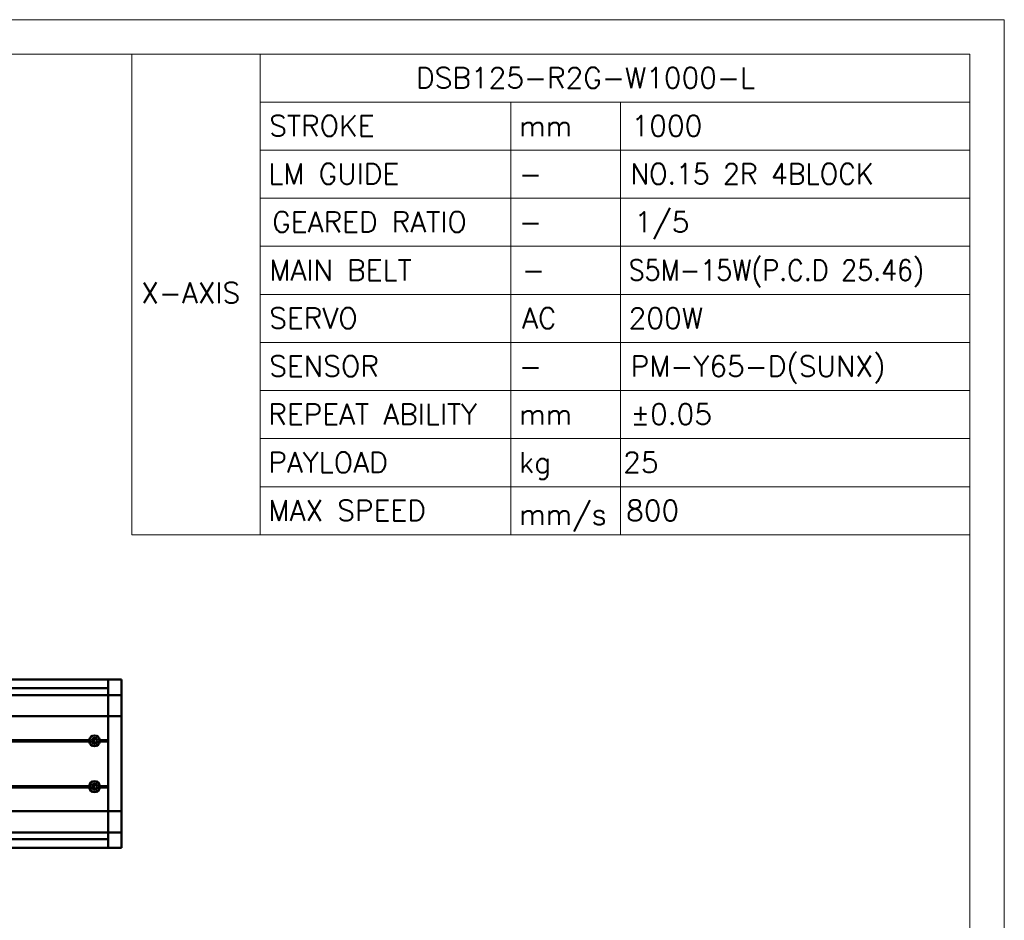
# Model space of a CAD drawing. Header units: millimetres. Extents: x 46891 to 50687, y 6223 to 10043.
# Tile 5 of 5: x 49957 to 50687, y 9374 to 10043. Entities that reach past the tile are written whole.
import ezdxf

# ---------------------------------------------------------------- set-up
doc = ezdxf.new("R2010")
doc.units = ezdxf.units.MM
doc.header["$LTSCALE"] = 0.5
doc.layers.get('0').update_dxf_attribs({"lineweight": 20})
doc.layers.add('외형선(ISO)', color=7, linetype='Continuous', lineweight=50)
doc.styles.add('DSR TEXT', font='romans.shx', dxfattribs={"bigfont": 'whgtxt.shx'})

# ---------------------------------------------------------------- blocks, each defined once
blk = doc.blocks.new('A$C1C1952E1')
for p, q in [((293, 292), (293, 222)), ((311.67, 292), (311.67, 222)), ((311.67, 285), (415, 285)), ((348.18, 285), (348.18, 222)), ((364.13, 285), (364.13, 222)), ((311.67, 278), (415, 278)), ((311.67, 271), (415, 271)), ((311.67, 264), (415, 264)), ((311.67, 257), (415, 257)), ((311.67, 250), (415, 250)), ((311.67, 243), (415, 243)), ((311.67, 236), (415, 236)), ((311.67, 229), (415, 229)), ((293, 222), (415, 222))]:
    blk.add_line(p, q)
at = {"color": 1}
blk.add_lwpolyline([(0, 0), (420, 0), (420, 297), (0, 297)], close=True, dxfattribs=at)
at = {"color": 3}
blk.add_lwpolyline([(5, 5), (415, 5), (415, 292), (5, 292)], close=True, dxfattribs=at)

msp = doc.modelspace()

# ---------------------------------------------------------------- linework, layer by layer
at = {"layer": '외형선(ISO)'}
for p, q in [((50022.25224, 9552.94882), (48947.25224, 9552.94882)), ((50022.25224, 9552.94882), (50022.25224, 9549.94882)), ((50022.25224, 9549.94882), (50022.25224, 9552.94882)), ((50022.25224, 9552.94882), (50032.25224, 9552.94882)), ((50022.25224, 9548.08866), (50022.25224, 9549.94882)), ((50022.25224, 9549.94882), (50022.25224, 9548.08866)), ((50022.25224, 9548.08866), (50022.25224, 9547.1807)), ((50032.25224, 9552.94882), (50032.25224, 9549.94882)), ((50032.25224, 9548.08866), (50032.25224, 9549.94882)), ((50032.25224, 9547.1807), (50032.25224, 9548.08866)), ((48742.25224, 9541.44882), (50022.25224, 9541.44882)), ((50022.25224, 9546.44882), (48947.25224, 9546.44882)), ((50022.25224, 9547.1807), (50022.25224, 9541.90903)), ((50022.25224, 9541.90903), (50022.25224, 9541.44882)), ((50022.25224, 9538.74032), (50022.25224, 9541.44882)), ((50022.25224, 9541.44882), (50032.25224, 9541.44882)), ((50022.25224, 9541.44882), (50022.25224, 9538.74032)), ((50032.25224, 9541.90903), (50032.25224, 9547.1807)), ((50032.25224, 9541.44882), (50032.25224, 9541.90903)), ((50032.25224, 9541.44882), (50032.25224, 9538.74032)), ((50022.25224, 9526.14033), (50022.25224, 9538.74032)), ((50022.25224, 9538.74032), (50022.25224, 9526.14033)), ((50032.25224, 9538.74032), (50032.25224, 9526.14033)), ((48742.25224, 9525.67623), (50022.25224, 9525.67623)), ((50022.25224, 9526.14033), (50022.25224, 9525.67623)), ((50022.25224, 9525.67623), (50022.25224, 9526.14033)), ((50022.25224, 9523.67623), (50022.25224, 9525.67623)), ((50022.25224, 9525.67623), (50032.25224, 9525.67623)), ((50022.25224, 9525.67623), (50022.25224, 9523.67623)), ((50032.25224, 9525.67623), (50032.25224, 9526.14033)), ((50032.25224, 9525.67623), (50032.25224, 9523.67623)), ((50022.25224, 9523.67623), (50022.25224, 9457.22142)), ((50022.25224, 9507.94882), (50022.25224, 9523.67623)), ((50032.25224, 9457.22142), (50032.25224, 9523.67623)), ((48755.75224, 9507.44882), (50008.75224, 9507.44882)), ((48756.22087, 9507.94882), (50008.28362, 9507.94882)), ((48756.22087, 9506.94882), (50008.28362, 9506.94882)), ((50011.69259, 9508.44882), (50010.97645, 9508.44882)), ((50011.69259, 9505.9275), (50011.69259, 9508.97015)), ((50015.75224, 9507.44882), (50022.25224, 9507.44882)), ((50016.22087, 9507.94882), (50022.25224, 9507.94882)), ((50016.22087, 9506.94882), (50022.25224, 9506.94882)), ((50022.25224, 9473.94882), (50022.25224, 9506.94882)), ((50011.69259, 9471.9275), (50011.69259, 9474.97015)), ((48755.75224, 9473.44882), (50008.75224, 9473.44882)), ((48756.22087, 9473.94882), (50008.28362, 9473.94882)), ((48756.22087, 9472.94882), (50008.28362, 9472.94882)), ((50011.69259, 9472.44882), (50010.97645, 9472.44882)), ((50015.75224, 9473.44882), (50022.25224, 9473.44882)), ((50016.22087, 9473.94882), (50022.25224, 9473.94882)), ((50016.22087, 9472.94882), (50022.25224, 9472.94882)), ((50022.25224, 9457.22142), (50022.25224, 9472.94882)), ((48742.25224, 9455.22142), (50022.25224, 9455.22142)), ((50022.25224, 9455.22142), (50022.25224, 9457.22142)), ((50022.25224, 9457.22142), (50022.25224, 9455.22142)), ((50022.25224, 9455.22142), (50022.25224, 9454.75732)), ((50022.25224, 9455.22142), (50032.25224, 9455.22142)), ((50022.25224, 9454.75732), (50022.25224, 9455.22142)), ((50022.25224, 9442.15733), (50022.25224, 9454.75732)), ((50022.25224, 9454.75732), (50022.25224, 9442.15733)), ((50032.25224, 9457.22142), (50032.25224, 9455.22142)), ((50032.25224, 9454.75732), (50032.25224, 9455.22142)), ((50032.25224, 9454.75732), (50032.25224, 9442.15733)), ((48742.25224, 9439.44882), (50022.25224, 9439.44882)), ((50022.25224, 9439.44882), (50022.25224, 9442.15733)), ((50022.25224, 9442.15733), (50022.25224, 9439.44882)), ((50022.25224, 9439.44882), (50022.25224, 9438.98862)), ((50022.25224, 9439.44882), (50032.25224, 9439.44882)), ((50022.25224, 9438.98862), (50022.25224, 9433.71695)), ((50032.25224, 9442.15733), (50032.25224, 9439.44882)), ((50032.25224, 9438.98862), (50032.25224, 9439.44882)), ((50032.25224, 9433.71695), (50032.25224, 9438.98862)), ((50022.25224, 9434.44882), (48947.25224, 9434.44882)), ((50022.25224, 9433.71695), (50022.25224, 9432.80899)), ((50022.25224, 9430.94882), (50022.25224, 9432.80899)), ((50022.25224, 9432.80899), (50022.25224, 9430.94882)), ((50022.25224, 9430.94882), (50022.25224, 9427.94882)), ((50022.25224, 9427.94882), (50022.25224, 9430.94882)), ((50032.25224, 9432.80899), (50032.25224, 9433.71695)), ((50032.25224, 9430.94882), (50032.25224, 9432.80899)), ((50032.25224, 9430.94882), (50032.25224, 9427.94882)), ((50022.25224, 9427.94882), (48947.25224, 9427.94882)), ((50022.25224, 9427.94882), (50032.25224, 9427.94882))]:
    msp.add_line(p, q, dxfattribs=at)
for centre, radius in [((50012.25224, 9507.44882), 2.25), ((50012.25224, 9507.44882), 1.621), ((50012.25224, 9473.44882), 2.25), ((50012.25224, 9473.44882), 1.621)]:
    msp.add_circle(centre, radius, dxfattribs=at)
for centre, start, end in [((50012.25224, 9507.44882), 7.18075572, 172.81924428), ((50012.25224, 9507.44882), 187.18075578, 352.81924422), ((50012.25224, 9473.44882), 7.18075578, 172.81924422), ((50012.25224, 9473.44882), 187.18075578, 352.81924422)]:
    msp.add_arc(centre, 4, start, end, dxfattribs=at)
for points in [[(50008.28362, 9507.94882), (50008.51793, 9507.68314), (50008.75224, 9507.44882)], [(50008.75224, 9507.44882), (50008.51793, 9507.21451), (50008.28362, 9506.94882)], [(50015.75224, 9507.44882), (50015.98656, 9507.68314), (50016.22087, 9507.94882)], [(50016.22087, 9506.94882), (50015.98656, 9507.21451), (50015.75224, 9507.44882)], [(50008.28362, 9473.94882), (50008.51793, 9473.68314), (50008.75224, 9473.44882)], [(50008.75224, 9473.44882), (50008.51793, 9473.21451), (50008.28362, 9472.94882)], [(50015.75224, 9473.44882), (50015.98656, 9473.68314), (50016.22087, 9473.94882)], [(50016.22087, 9472.94882), (50015.98656, 9473.21451), (50015.75224, 9473.44882)]]:
    msp.add_open_spline(points, degree=2, dxfattribs=at)

# ---------------------------------------------------------------- block references
at = {"xscale": 5.096520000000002, "yscale": 5.096520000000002, "zscale": 5.096520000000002}
msp.add_blockref('A$C1C1952E1', (48546.67132, 8528.99552), dxfattribs=at)

# ---------------------------------------------------------------- texts
at = {"color": 3, "style": 'DSR TEXT'}
for s, height, p in [('DSB125-R2G-W1000-L', 15.3167414, (50250.80009, 9991.89676)), ('STROKE', 15.316741, (50141.84332, 9956.22112)), ('LM GUIDE', 15.316741, (50141.11396, 9920.54548)), ('MAIN BELT', 15.316741, (50141.84332, 9849.1942)), ('X-AXIS', 15.316741, (50046.82033, 9832.24682)), ('SERVO', 15.316741, (50141.84332, 9813.51856)), ('SENSOR', 15.316741, (50141.84332, 9777.84292)), ('REPEAT ABILITY', 15.3167414, (50141.11396, 9742.16728)), ('PAYLOAD', 15.316741, (50141.11396, 9706.49164)), ('MAX SPEED', 15.316741, (50141.11396, 9670.816))]:
    msp.add_text(s, height=height, dxfattribs=at).set_placement(p)
at = {"color": 7, "style": 'DSR TEXT'}
for s, height, p in [('1000', 15.316741, (50410.68801, 9956.22112)), ('mm', 15.316741, (50327.20045, 9956.22112)), ('-', 15.31674, (50327.20045, 9920.54548)), ('-', 15.31674, (50327.20045, 9884.86984)), ('-', 15.31674, (50329.38856, 9849.1942)), ('AC', 15.316741, (50329.38856, 9813.51856)), ('200W', 15.316741, (50408.49991, 9813.51856)), ('PM-Y65-D(SUNX)', 15.3167414, (50409.95864, 9777.84292)), ('-', 15.31674, (50327.20045, 9777.84292)), ('mm', 15.316741, (50327.20045, 9742.16728)), ('±0.05', 15.316741, (50409.95864, 9742.16728)), ('kg', 15.316741, (50327.20045, 9706.49164)), ('25', 15.316741, (50404.44017, 9706.49164)), ('800', 15.316741, (50406.62828, 9670.816)), ('mm/s', 15.316741, (50327.20045, 9667.89852))]:
    msp.add_text(s, height=height, dxfattribs=at).set_placement(p)
for s, width, p in [('NO.15 2R 4BLOCK', 0.95, (50409.95864, 9920.54548)), ('S5M-15W(P.C.D 25.46)', 0.9, (50408.49991, 9849.1942))]:
    msp.add_text(s, height=15.3167414, dxfattribs=dict(at, width=width)).set_placement(p)
at = {"color": 3, "insert": (50144.03143, 9900.18658), "char_height": 15.3167414, "attachment_point": 1, "style": 'DSR TEXT'}
msp.add_mtext('GEARED RATIO', dxfattribs=at)
at = {"color": 7, "insert": (50412.87612, 9900.18658), "char_height": 15.316741, "attachment_point": 1, "style": 'DSR TEXT'}
msp.add_mtext('1/5', dxfattribs=at)

doc.saveas('drawing.dxf')
